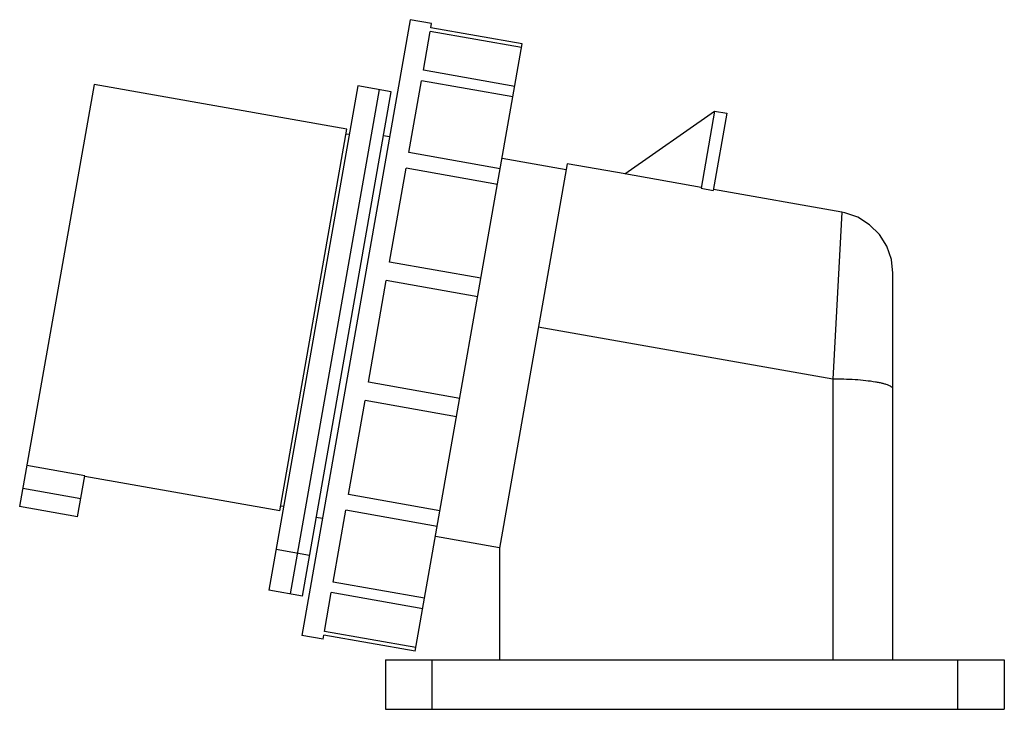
# Model space of a CAD drawing. Header units: millimetres. Extents: x 310 to 469, y 132 to 244.
import ezdxf

# ---------------------------------------------------------------- set-up
doc = ezdxf.new("R2010")
doc.units = ezdxf.units.MM
doc.header["$LTSCALE"] = 30.734
doc.layers.get('0').update_dxf_attribs({"linetype": 'CONTINUOUS'})

msp = doc.modelspace()

# ---------------------------------------------------------------- linework, layer by layer
at = {"color": 7, "linetype": 'Continuous'}
for p, q in [((373.37, 243.75), (355.83, 144.29)), ((376.81, 243.15), (373.37, 243.75)), ((375.48, 235.59), (376.59, 241.87)), ((391.36, 239.27), (376.59, 241.87)), ((376.69, 242.46), (376.81, 243.15)), ((391.47, 239.86), (376.69, 242.46)), ((374.17, 141.76), (391.47, 239.86)), ((390.25, 232.98), (375.48, 235.59)), ((373.14, 222.29), (375.18, 233.9)), ((389.96, 231.3), (375.18, 233.9)), ((322.27, 233.27), (310.25, 165.12)), ((363.14, 226.06), (322.27, 233.27)), ((364.88, 233.06), (350.52, 151.62)), ((368.33, 232.46), (353.97, 151.01)), ((370.3, 232.11), (364.88, 233.07)), ((355.94, 150.67), (370.3, 232.11)), ((408.05, 218.84), (422.55, 228.99)), ((422.55, 228.99), (420.36, 216.54)), ((424.52, 228.64), (422.33, 216.19)), ((422.55, 228.99), (424.52, 228.64)), ((352.27, 164.41), (363.14, 226.06)), ((363.49, 225.19), (363, 225.27)), ((370.03, 224.85), (369.05, 225.02)), ((387.91, 219.69), (373.14, 222.29)), ((398.54, 219.51), (388.2, 221.34)), ((370.02, 204.6), (372.69, 219.77)), ((387.46, 217.16), (372.69, 219.77)), ((398.71, 220.5), (387.77, 158.4)), ((408.07, 218.85), (398.71, 220.5)), ((420.38, 216.66), (408.05, 218.84)), ((420.36, 216.54), (422.33, 216.19)), ((443.09, 212.67), (422.35, 216.33)), ((443.09, 212.67), (441.64, 185.72)), ((384.79, 202), (370.02, 204.6)), ((451.36, 140.38), (451.36, 202.83)), ((366.6, 185.21), (369.49, 201.62)), ((384.26, 199.02), (369.49, 201.62)), ((441.64, 185.72), (394.06, 194.11)), ((381.37, 182.6), (366.6, 185.21)), ((441.64, 185.72), (441.64, 140.38)), ((363.4, 167.06), (366.07, 182.23)), ((380.84, 179.62), (366.07, 182.23)), ((320.78, 170.11), (311.43, 171.76)), ((319.61, 163.47), (320.78, 170.11)), ((352.27, 164.41), (320.76, 169.97)), ((310.78, 168.07), (320.13, 166.42)), ((378.17, 164.45), (363.4, 167.06)), ((319.61, 163.47), (310.25, 165.12)), ((352.9, 165.11), (352.41, 165.2)), ((360.91, 152.93), (362.95, 164.53)), ((377.73, 161.93), (362.95, 164.53)), ((359.16, 163.2), (358.18, 163.37)), ((387.77, 158.46), (377.43, 160.28)), ((351.68, 158.22), (357.1, 157.26)), ((387.77, 158.4), (387.77, 140.38)), ((375.68, 150.32), (360.91, 152.93)), ((355.94, 150.67), (350.52, 151.62)), ((359.5, 144.96), (360.61, 151.24)), ((375.38, 148.63), (360.61, 151.24)), ((374.27, 142.35), (359.5, 144.96)), ((359.28, 143.68), (355.83, 144.29)), ((359.28, 143.68), (359.4, 144.36)), ((374.17, 141.76), (359.4, 144.36)), ((369.36, 140.38), (369.36, 132.38)), ((369.36, 140.38), (469.36, 140.38)), ((376.86, 140.38), (376.86, 132.38)), ((461.86, 132.38), (461.86, 140.38)), ((469.36, 140.38), (469.36, 132.38)), ((369.36, 132.38), (469.36, 132.38))]:
    msp.add_line(p, q, dxfattribs=at)
msp.add_lwpolyline([(451.36, 202.83), (451.11, 205.05), (450.37, 207.17), (449.17, 209.06), (447.59, 210.65), (445.69, 211.84), (443.58, 212.58), (443.09, 212.67)], dxfattribs=at)
msp.add_open_spline([(451.36, 184.12), (451.36, 184.17), (451.32, 184.28), (451.18, 184.43), (450.96, 184.57), (450.65, 184.72), (450.25, 184.86), (449.75, 184.99), (449.17, 185.12), (448.24, 185.29), (446.92, 185.46), (445.22, 185.61), (443.44, 185.69), (442.23, 185.72), (441.64, 185.72)], degree=3, knots=[0, 0, 0, 0, 0.014653, 0.033597, 0.059179, 0.092741, 0.13505, 0.186158, 0.245799, 0.313328, 0.46839, 0.641792, 0.822313, 1, 1, 1, 1], dxfattribs=at)

doc.saveas('drawing.dxf')
